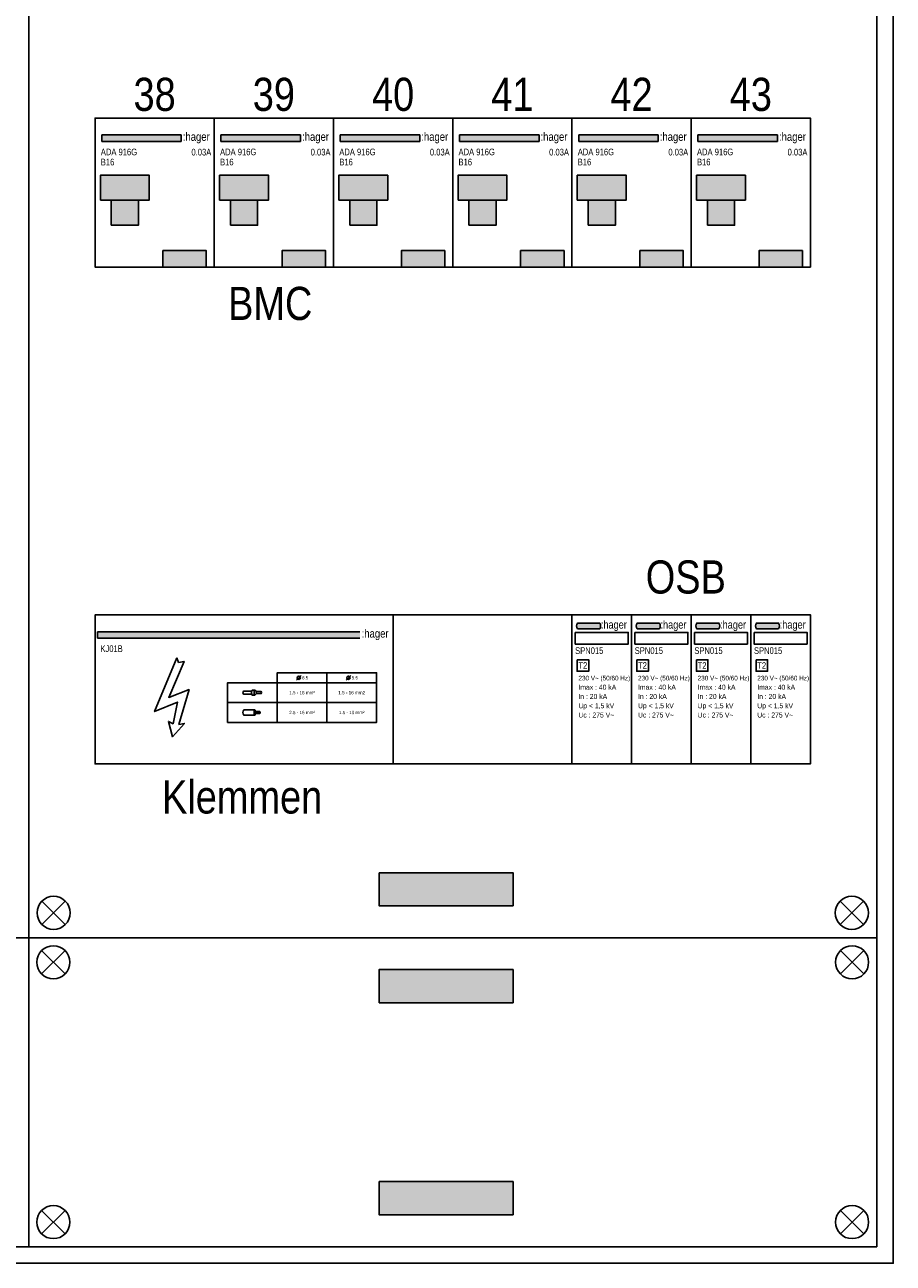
# Model space of a CAD drawing. Header units: millimetres. Extents: x -31842 to 195000, y -27609 to 95000.
# Tile 6 of 21: x -26684 to -24062, y 14839 to 18578. Entities that reach past the tile are written whole.
import ezdxf
from ezdxf.enums import TextEntityAlignment as Align

# ---------------------------------------------------------------- set-up
doc = ezdxf.new("R2010")
doc.units = ezdxf.units.MM
doc.header["$LTSCALE"] = 100
doc.layers.add('EL$6----', color=7, linetype='Continuous')
doc.styles.add('Arial', font='ARIALN.TTF')

# ---------------------------------------------------------------- blocks, each defined once
blk = doc.blocks.new('Hager KJ01B')
h = blk.add_hatch(color=160)
h.dxf.hatch_style = 1
h.paths.add_polyline_path([(800, -50.86537269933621), (7.371422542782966, -50.86537269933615), (7.371422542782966, -70.86537269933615), (800, -70.8653726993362)])
at = {"color": 0}
for p, q in [((7.371422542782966, -50.86537269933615), (800, -50.86537269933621)), ((7.371422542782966, -50.86537269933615), (7.371422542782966, -70.86537269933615)), ((7.371422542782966, -70.86537269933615), (800, -70.8653726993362))]:
    blk.add_line(p, q, dxfattribs=at)
blk.add_lwpolyline([(0, 0), (0, -450.0000199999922), (900, -450.0000199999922), (900, 0), (0, 0)], dxfattribs=at)
blk.add_lwpolyline([(246.7028584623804, -130.0701923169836), (252.3106584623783, -143.7780923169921), (269.1340584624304, -140.8406923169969), (222.8028084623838, -249.3328923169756), (284.1618584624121, -225.5254423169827), (253.2453084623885, -330.7936423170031), (270.0687084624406, -327.8561923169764), (234.1655584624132, -368.371692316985), (221.4678084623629, -321.9813923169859), (235.487308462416, -328.8353423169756), (248.5721584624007, -263.2330423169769), (179.6239084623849, -292.1870423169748)], close=True)
at = {"flags": 128}
for points in [[(400, -325.0000099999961), (850, -325.0000099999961), (850, -175.0000099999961), (550, -175.0000099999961), (550, -205.0000099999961), (400, -205.0000099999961)], [(550, -205.0000099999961), (550, -325.0000099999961), (850, -325.0000099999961), (850, -205.0000099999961)]]:
    blk.add_lwpolyline(points, close=True, dxfattribs=at)
for points in [[(400, -265.0000099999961), (700, -265.0000099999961), (700, -175.0000099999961)], [(622.0725779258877, -182.9274320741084), (615, -190.0000099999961), (607.9289321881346, -197.0710778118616)], [(772.0725779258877, -182.9274320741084), (765, -190.0000099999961), (757.9289321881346, -197.0710778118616)], [(482.0895400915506, -227.0000099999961), (487.0895400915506, -232.0000099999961)], [(482.0895400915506, -243.0000099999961), (487.0895400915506, -238.0000099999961)], [(481.8198440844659, -293.5000099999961), (498.6092360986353, -293.5000099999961)], [(481.8198440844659, -295.0000099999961), (497.5698440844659, -295.0000099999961)], [(481.8198440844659, -296.5000099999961), (498.6092360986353, -296.5000099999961)], [(482.3395400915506, -292.0000099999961), (498.0895400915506, -292.0000099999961)], [(482.3395400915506, -298.0000099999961), (498.0895400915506, -298.0000099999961)], [(498.0895400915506, -294.2500099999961), (497.7698440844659, -294.2500099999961)], [(498.0895400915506, -295.7500099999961), (497.7698440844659, -295.7500099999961)], [(498.6092360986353, -295.0000099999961), (498.2895400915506, -295.0000099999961)], [(700, -325.0000099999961), (700, -265.0000099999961), (850, -265.0000099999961)]]:
    blk.add_lwpolyline(points, dxfattribs=at)
for points in [[(473.3414632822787, -230.0000099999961), (448.3414632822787, -230.0000099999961, 0.4), (448.3414632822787, -240.0000099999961), (473.3414632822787, -240.0000099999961)], [(502.0895400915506, -238.0000099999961, 0.3333333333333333), (502.0895400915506, -232.0000099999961)], [(481.8198440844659, -293.5000099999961, 0.2666666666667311), (481.8198440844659, -295.0000099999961)], [(481.8198440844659, -295.0000099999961, 0.2666666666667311), (481.8198440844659, -296.5000099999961)], [(481.8198440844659, -293.5000099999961, -0.2666666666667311), (481.8198440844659, -295.0000099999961)], [(481.8198440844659, -295.0000099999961, -0.2666666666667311), (481.8198440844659, -296.5000099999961)], [(482.0895400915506, -287.0000099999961, -0.1791931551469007), (484.0895400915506, -292.0000099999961)], [(482.0895400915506, -303.0000099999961, 0.173213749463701), (484.0895400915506, -298.0000099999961)], [(482.3395400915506, -292.0000099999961, 0.2666666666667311), (482.3395400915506, -293.5000099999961)], [(482.3395400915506, -296.5000099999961, 0.2666666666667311), (482.3395400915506, -298.0000099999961)], [(482.3395400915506, -292.0000099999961, -0.2666666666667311), (482.3395400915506, -293.5000099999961)], [(482.3395400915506, -296.5000099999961, -0.2666666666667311), (482.3395400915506, -298.0000099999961)], [(497.5698440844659, -293.5000099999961, 0.2666666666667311), (497.5698440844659, -295.0000099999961)], [(497.5698440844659, -295.0000099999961, 0.2666666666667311), (497.5698440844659, -296.5000099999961)], [(497.5698440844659, -293.5000099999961, -0.2666666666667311), (497.5698440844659, -295.0000099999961)], [(497.5698440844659, -295.0000099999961, -0.2666666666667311), (497.5698440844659, -296.5000099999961)], [(498.0895400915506, -292.0000099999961, 0.2666666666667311), (498.0895400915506, -293.5000099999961)], [(498.0895400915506, -294.2500099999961, 0.2666666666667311), (498.0895400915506, -295.7500099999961)], [(498.0895400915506, -296.5000099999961, 0.2666666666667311), (498.0895400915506, -298.0000099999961)], [(498.0895400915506, -292.0000099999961, -0.2666666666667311), (498.0895400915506, -293.5000099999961)], [(498.0895400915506, -294.2500099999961, -0.2666666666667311), (498.0895400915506, -295.7500099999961)], [(498.0895400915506, -296.5000099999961, -0.2666666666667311), (498.0895400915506, -298.0000099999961)], [(498.6092360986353, -293.5000099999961, 0.2666666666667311), (498.6092360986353, -295.0000099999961)], [(498.6092360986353, -295.0000099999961, 0.2666666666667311), (498.6092360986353, -296.5000099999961)], [(498.6092360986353, -293.5000099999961, -0.2666666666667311), (498.6092360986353, -295.0000099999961)], [(498.6092360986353, -295.0000099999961, -0.2666666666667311), (498.6092360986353, -296.5000099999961)]]:
    blk.add_lwpolyline(points, format="xyb", dxfattribs=at)
for points in [[(474.5895400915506, -227.0000099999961, 0.25), (474.5895400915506, -243.0000099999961), (482.0895400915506, -243.0000099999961, -0.25), (482.0895400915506, -227.0000099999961)], [(487.0895400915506, -238.0000099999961), (502.0895400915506, -238.0000099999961, -0.3333333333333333), (502.0895400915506, -232.0000099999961), (487.0895400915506, -232.0000099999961, 0.3333333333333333)], [(449.5895400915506, -287.0000099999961, 0.3641608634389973), (449.5895400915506, -303.0000099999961), (482.0895400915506, -303.0000099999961, -0.25), (482.0895400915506, -287.0000099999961)]]:
    blk.add_lwpolyline(points, format="xyb", close=True, dxfattribs=at)
for centre in [(615, -190.0000099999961), (765, -190.0000099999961)]:
    blk.add_circle(centre, 5)
at = {"color": 160, "style": 'Arial'}
blk.add_text(':hager', height=25, dxfattribs=at).set_placement((805.1419521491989, -68.68158702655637))
at = {"style": 'Arial'}
blk.add_text('KJ01B', height=20, dxfattribs=at).set_placement((16.30924701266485, -112.1451366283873))
at = {"char_height": 10, "style": 'Arial'}
for s, width, insert, attachment_point in [('6.5', 19.39107992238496, (625, -190.0000099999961), 4), ('5.5', 19.39107992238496, (775, -190.0000099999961), 4), ('1.5 - 16 mm²', 152.8012459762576, (625, -235.0000099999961), 5), ('1.5 - 16 mm2', 152.8012459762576, (775, -235.0000099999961), 5), ('2.5 - 16 mm²', 152.8012459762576, (625, -295.0000099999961), 5), ('1.5 - 10 mm²', 152.8012459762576, (775, -295.0000099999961), 5)]:
    blk.add_mtext_dynamic_manual_height_columns(s, width=width, gutter_width=6, heights=[0], dxfattribs=dict(at, insert=insert, attachment_point=attachment_point))
blk = doc.blocks.new('*U143')
h = blk.add_hatch(color=160)
h.dxf.hatch_style = 1
edge = h.paths.add_edge_path()
edge.add_line((83.89660015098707, -41.97447950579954), (16.95768241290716, -41.97447950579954))
edge.add_arc((28.49761912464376, -33.4694712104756), 14.33545623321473, 143.6095442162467, 216.3904557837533, ccw=False)
edge.add_line((16.95768241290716, -24.96446291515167), (83.89660015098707, -24.96446291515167))
edge.add_arc((71.65120721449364, -33.4694712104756), 14.90921910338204, -34.78181866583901, 34.78181866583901, ccw=False)
h = blk.add_hatch(color=160)
h.dxf.hatch_style = 1
edge = h.paths.add_edge_path()
edge.add_line((263.8966001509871, -41.97447950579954), (196.9576824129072, -41.97447950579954))
edge.add_arc((208.4976191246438, -33.4694712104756), 14.33545623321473, 143.6095442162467, 216.3904557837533, ccw=False)
edge.add_line((196.9576824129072, -24.96446291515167), (263.8966001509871, -24.96446291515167))
edge.add_arc((251.6512072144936, -33.4694712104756), 14.90921910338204, -34.78181866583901, 34.78181866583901, ccw=False)
h = blk.add_hatch(color=160)
h.dxf.hatch_style = 1
edge = h.paths.add_edge_path()
edge.add_line((443.8966001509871, -41.97447950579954), (376.9576824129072, -41.97447950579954))
edge.add_arc((388.4976191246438, -33.4694712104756), 14.33545623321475, 143.6095442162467, 216.3904557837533, ccw=False)
edge.add_line((376.9576824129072, -24.96446291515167), (443.8966001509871, -24.96446291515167))
edge.add_arc((431.6512072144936, -33.4694712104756), 14.90921910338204, -34.78181866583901, 34.78181866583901, ccw=False)
h = blk.add_hatch(color=160)
h.dxf.hatch_style = 1
edge = h.paths.add_edge_path()
edge.add_line((623.8966001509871, -41.97447950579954), (556.9576824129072, -41.97447950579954))
edge.add_arc((568.4976191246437, -33.4694712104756), 14.33545623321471, 143.6095442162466, 216.3904557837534, ccw=False)
edge.add_line((556.9576824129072, -24.96446291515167), (623.8966001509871, -24.96446291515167))
edge.add_arc((611.6512072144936, -33.4694712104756), 14.90921910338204, -34.78181866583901, 34.78181866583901, ccw=False)
at = {"color": 0}
for points in [[(0, 0), (0, -450.0000199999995), (180, -450.0000199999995), (180, 0), (0, 0)], [(180, 0), (180, -450.0000199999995), (360, -450.0000199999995), (360, 0), (180, 0)], [(360, 0), (360, -450.0000199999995), (540, -450.0000199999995), (540, 0), (360, 0)], [(540, 0), (540, -450.0000199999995), (720, -450.0000199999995), (720, 0), (540, 0)]]:
    blk.add_lwpolyline(points, dxfattribs=at)
for points in [[(83.89660015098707, -41.97447950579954), (16.95768241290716, -41.97447950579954, -0.3286909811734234), (16.95768241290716, -24.96446291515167), (83.89660015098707, -24.96446291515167, -0.3132067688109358)], [(263.8966001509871, -41.97447950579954), (196.9576824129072, -41.97447950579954, -0.3286909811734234), (196.9576824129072, -24.96446291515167), (263.8966001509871, -24.96446291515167, -0.3132067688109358)], [(443.8966001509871, -41.97447950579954), (376.9576824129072, -41.97447950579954, -0.3286909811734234), (376.9576824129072, -24.96446291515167), (443.8966001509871, -24.96446291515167, -0.3132067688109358)], [(623.8966001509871, -41.97447950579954), (556.9576824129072, -41.97447950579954, -0.3286909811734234), (556.9576824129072, -24.96446291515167), (623.8966001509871, -24.96446291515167, -0.3132067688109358)]]:
    blk.add_lwpolyline(points, format="xyb", close=True)
at = {"flags": 128}
for points in [[(10, -53.32110491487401), (170, -53.32110491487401), (170, -88.32110491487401), (10, -88.32110491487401)], [(190, -53.32110491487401), (350, -53.32110491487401), (350, -88.32110491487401), (190, -88.32110491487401)], [(370, -53.32110491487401), (530, -53.32110491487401), (530, -88.32110491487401), (370, -88.32110491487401)], [(550, -53.32110491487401), (710, -53.32110491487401), (710, -88.32110491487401), (550, -88.32110491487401)], [(15.68418982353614, -135.5160118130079), (15.68418982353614, -170.5160118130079), (50.68418982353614, -170.5160118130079), (50.68418982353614, -135.5160118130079)], [(195.6841898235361, -135.5160118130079), (195.6841898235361, -170.5160118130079), (230.6841898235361, -170.5160118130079), (230.6841898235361, -135.5160118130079)], [(375.6841898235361, -135.5160118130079), (375.6841898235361, -170.5160118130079), (410.6841898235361, -170.5160118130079), (410.6841898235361, -135.5160118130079)], [(555.6841898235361, -135.5160118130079), (555.6841898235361, -170.5160118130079), (590.6841898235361, -170.5160118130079), (590.6841898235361, -135.5160118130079)]]:
    blk.add_lwpolyline(points, close=True, dxfattribs=at)
at = {"color": 160, "style": 'Arial'}
for p in [(87.30079580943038, -41.59648179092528), (267.3007958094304, -41.59648179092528), (447.3007958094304, -41.59648179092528), (627.3007958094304, -41.59648179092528)]:
    blk.add_text(':hager', height=24.12171109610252, dxfattribs=at).set_placement(p)
at = {"style": 'Arial'}
for s, height, p in [('SPN015', 20, (9.539663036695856, -118.0403654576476)), ('SPN015', 20, (189.5396630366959, -118.0403654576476)), ('SPN015', 20, (369.5396630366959, -118.0403654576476)), ('SPN015', 20, (549.5396630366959, -118.0403654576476)), ('T2', 20, (19.53966303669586, -163.0403654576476)), ('T2', 20, (199.5396630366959, -163.0403654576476)), ('T2', 20, (379.5396630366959, -163.0403654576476)), ('T2', 20, (559.5396630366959, -163.0403654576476)), ('230 V~ (50/60 Hz)', 14, (19.53966303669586, -198.0403654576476)), ('230 V~ (50/60 Hz)', 14, (199.5396630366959, -198.0403654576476)), ('230 V~ (50/60 Hz)', 14, (379.5396630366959, -198.0403654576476)), ('230 V~ (50/60 Hz)', 14, (559.5396630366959, -198.0403654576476)), ('Imax : 40 kA', 15, (19.53966303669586, -226.0403654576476)), ('Imax : 40 kA', 15, (199.5396630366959, -226.0403654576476)), ('Imax : 40 kA', 15, (379.5396630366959, -226.0403654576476)), ('Imax : 40 kA', 15, (559.5396630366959, -226.0403654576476)), ('In : 20 kA', 15, (19.53966303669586, -254.0403654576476)), ('In : 20 kA', 15, (199.5396630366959, -254.0403654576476)), ('In : 20 kA', 15, (379.5396630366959, -254.0403654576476)), ('In : 20 kA', 15, (559.5396630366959, -254.0403654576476)), ('Up < 1,5 kV', 15, (19.53966303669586, -282.0403654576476)), ('Uc : 275 V~', 15, (19.53966303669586, -310.0403654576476)), ('Up < 1,5 kV', 15, (199.5396630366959, -282.0403654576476)), ('Uc : 275 V~', 15, (199.5396630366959, -310.0403654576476)), ('Up < 1,5 kV', 15, (379.5396630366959, -282.0403654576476)), ('Uc : 275 V~', 15, (379.5396630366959, -310.0403654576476)), ('Up < 1,5 kV', 15, (559.5396630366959, -282.0403654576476)), ('Uc : 275 V~', 15, (559.5396630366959, -310.0403654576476))]:
    blk.add_text(s, height=height, dxfattribs=at).set_placement(p)
blk = doc.blocks.new('*U20')
blk.add_hatch(color=256).paths.add_polyline_path([(260.5006712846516, -50.86537269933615), (20.37142254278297, -50.86537269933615), (20.37142254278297, -70.86537269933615), (260.5006712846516, -70.86537269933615)], flags=17)
for color, points in [(160, [(20.37142254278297, -50.86537269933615), (20.37142254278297, -70.86537269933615), (260.5006712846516, -70.86537269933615), (260.5006712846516, -50.86537269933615)]), (8, [(16.06299999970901, -247.8220100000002), (163.86099, -247.8220099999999), (163.86099, -172.6760000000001), (16.06300000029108, -172.6759999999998)]), (8, [(48.85398500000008, -323.6320000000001), (131.0700050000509, -323.6320000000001), (131.0700050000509, -247.8220100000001), (48.85398500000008, -247.8220100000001)])]:
    blk.add_hatch(color=color).paths.add_polyline_path(points)
h = blk.add_hatch(color=160)
h.dxf.hatch_style = 1
h.paths.add_polyline_path([(205, -400.00002), (205, -450.00002), (336, -450.00002), (336, -400.00002)])
at = {"color": 0}
for p, q in [((20.37142254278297, -50.86537269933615), (260.5006712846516, -50.86537269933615)), ((20.37142254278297, -50.86537269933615), (20.37142254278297, -70.86537269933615)), ((20.37142254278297, -70.86537269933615), (260.5006712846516, -70.86537269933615)), ((260.5006712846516, -50.86537269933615), (260.5006712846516, -70.86537269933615))]:
    blk.add_line(p, q, dxfattribs=at)
blk.add_lwpolyline([(0, 0), (0, -450.00002), (360, -450.00002), (360, 0), (0, 0)], dxfattribs=at)
for points in [[(16.06300000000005, -247.82201), (163.86099, -247.82201), (163.86099, -172.676), (16.06300000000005, -172.676)], [(48.85398499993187, -323.6320000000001), (131.0700049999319, -323.6320000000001), (131.0700049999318, -247.82201), (48.85398499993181, -247.82201)], [(48.85398500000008, -323.6320000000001), (131.0700050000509, -323.6320000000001), (131.0700050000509, -247.8220100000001), (48.85398500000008, -247.8220100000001)]]:
    blk.add_lwpolyline(points, close=True, dxfattribs=at)
at = {"flags": 128}
blk.add_lwpolyline([(205, -450.00002), (205, -400.00002), (336, -400.00002), (336, -450.00002)], close=True, dxfattribs=at)
at = {"color": 160, "style": 'Arial'}
blk.add_text(':hager', height=25, dxfattribs=at).set_placement((265.1419521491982, -68.68158702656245))
at = {"style": 'Arial'}
for tag, p in [('TYPE', (17.5347425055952, -112.2069449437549)), ('VERMOGEN', (17.5347425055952, -142.7432049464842))]:
    blk.add_attdef(tag, p, '', height=20, dxfattribs=at)
blk.add_attdef('UITSCHAKELWAARDE', text='', height=20, dxfattribs=at).set_placement((350.9789309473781, -112.822430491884), align=Align.RIGHT)

msp = doc.modelspace()

# ---------------------------------------------------------------- hatches: boundary and pattern name
at = {"layer": 'EL$6----'}
for points in [[(-25209.20312616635, 16017.79088465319), (-25209.20312616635, 15917.79088465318), (-25614.10865411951, 15917.79088465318), (-25614.10865411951, 16017.79088465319)], [(-25209.20312616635, 15625.15139159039), (-25209.20312616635, 15725.15139159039), (-25614.10865411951, 15725.15139159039), (-25614.10865411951, 15625.15139159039)], [(-25209.20312616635, 15084.88584465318), (-25209.20312616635, 14984.88584465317), (-25614.10865411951, 14984.88584465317), (-25614.10865411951, 15084.88584465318)]]:
    msp.add_hatch(color=256, dxfattribs=at).paths.add_polyline_path(points)

# ---------------------------------------------------------------- linework, layer by layer
for points in [[(-31841.65589014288, 24137.2812181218), (-24061.65589014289, 24137.2812181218), (-24061.65589014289, 14838.56609812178), (-31841.65589014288, 14838.56609812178)], [(-29231.65589014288, 21821.47113812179), (-26671.65589014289, 21821.47113812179), (-26671.65589014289, 15821.47113812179), (-29231.65589014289, 15821.47113812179)], [(-26671.65589014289, 21821.47113812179), (-24111.65589014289, 21821.47113812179), (-24111.65589014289, 15821.47113812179), (-26671.65589014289, 15821.47113812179)], [(-29231.6558901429, 14888.56609812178), (-26671.65589014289, 14888.56609812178), (-26671.65589014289, 15821.47113812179), (-29231.65589014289, 15821.47113812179)], [(-26671.65589014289, 14888.56609812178), (-24111.65589014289, 14888.56609812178), (-24111.65589014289, 15821.47113812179), (-26671.65589014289, 15821.47113812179)]]:
    msp.add_lwpolyline(points, close=True, dxfattribs=at)
at = {"layer": 'EL$6----', "ltscale": 0.2}
for points in [[(-24311.65589014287, 17846.47112812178), (-26471.65589014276, 17846.47112812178), (-26471.65589014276, 18296.47114812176), (-24311.65589014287, 18296.47114812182)], [(-24311.65589014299, 17846.47112812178), (-26471.65589014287, 17846.47112812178), (-26471.65589014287, 18296.47114812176), (-24311.65589014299, 18296.47114812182)], [(-24311.65589014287, 16346.47112812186), (-26471.65589014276, 16346.47112812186), (-26471.65589014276, 16796.47114812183), (-24311.65589014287, 16796.47114812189)]]:
    msp.add_lwpolyline(points, close=True, dxfattribs=at)
at = {"layer": 'EL$6----', "flags": 128}
for points in [[(-25614.10865411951, 16017.79088465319), (-25209.20312616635, 16017.79088465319), (-25209.20312616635, 15917.79088465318), (-25614.10865411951, 15917.79088465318), (-25614.10865411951, 16017.79088465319)], [(-25614.10865411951, 15625.15139159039), (-25209.20312616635, 15625.15139159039), (-25209.20312616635, 15725.15139159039), (-25614.10865411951, 15725.15139159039), (-25614.10865411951, 15625.15139159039)], [(-25614.10865411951, 15084.88584465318), (-25209.20312616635, 15084.88584465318), (-25209.20312616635, 14984.88584465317), (-25614.10865411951, 14984.88584465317), (-25614.10865411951, 15084.88584465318)]]:
    msp.add_lwpolyline(points, dxfattribs=at)
at = {"layer": 'EL$6----'}
for points in [[(-26632.01122920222, 15861.11579906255), (-26561.30055108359, 15931.82647718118)], [(-26561.30055108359, 15861.11579906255), (-26632.01122920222, 15931.82647718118)], [(-24151.30055108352, 15861.11579906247), (-24222.01122920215, 15931.8264771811)], [(-24222.01122920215, 15861.11579906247), (-24151.30055108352, 15931.8264771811)], [(-26632.83156141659, 15711.93613127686), (-26562.12088329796, 15782.64680939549)], [(-26562.12088329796, 15711.93613127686), (-26632.83156141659, 15782.64680939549)], [(-24150.48021886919, 15711.93613127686), (-24221.19089698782, 15782.64680939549)], [(-24221.19089698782, 15711.93613127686), (-24150.48021886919, 15782.64680939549)], [(-26632.8315614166, 14998.10110496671), (-26562.12088329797, 14927.39042684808)], [(-26562.12088329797, 14998.10110496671), (-26632.8315614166, 14927.39042684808)], [(-24150.4802188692, 14998.10110496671), (-24221.19089698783, 14927.39042684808)], [(-24221.19089698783, 14998.10110496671), (-24150.4802188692, 14927.39042684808)]]:
    msp.add_lwpolyline(points, dxfattribs=at)
for centre in [(-26596.65589014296, 15896.47113812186), (-24186.65589014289, 15896.47113812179), (-26597.47622235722, 15747.29147033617), (-24185.83555792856, 15747.29147033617), (-26597.47622235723, 14962.74576590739), (-24185.83555792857, 14962.74576590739)]:
    msp.add_circle(centre, 50, dxfattribs=at)

# ---------------------------------------------------------------- block references
for p in [(-26471.65589014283, 18296.47114812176), (-26111.65589014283, 18296.47114812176), (-25751.65589014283, 18296.47114812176), (-25391.65589014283, 18296.47114812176), (-25031.65589014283, 18296.47114812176), (-24671.65589014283, 18296.47114812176)]:
    msp.add_blockref('*U20', p, dxfattribs=at).add_auto_attribs({'TYPE': 'ADA 916G', 'VERMOGEN': 'B16', 'UITSCHAKELWAARDE': '0.03A'})
for name, p in [('Hager KJ01B', (-26471.65589014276, 16796.47114812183)), ('*U143', (-25031.65593902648, 16796.48407579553))]:
    msp.add_blockref(name, p, dxfattribs=at)

# ---------------------------------------------------------------- texts
at = {"layer": 'EL$6----', "style": 'Arial'}
for s, p in [('38', (-26291.65589014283, 18368.1594467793)), ('39', (-25931.65589014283, 18368.1594467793)), ('40', (-25571.65589014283, 18368.1594467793)), ('41', (-25211.65589014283, 18368.1594467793)), ('42', (-24851.65589014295, 18368.1594467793)), ('43', (-24491.65589014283, 18368.1594467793)), ('OSB', (-24687.91342038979, 16910.7871926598)), ('Klemmen', (-26027.41896730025, 16246.47112812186))]:
    msp.add_text(s, height=100, dxfattribs=at).set_placement(p, align=Align.MIDDLE_CENTER)
at = {"layer": 'EL$6----', "color": 10, "style": 'Arial'}
msp.add_text('BMC', height=100, dxfattribs=at).set_placement((-25942.75877449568, 17736.80197042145), align=Align.MIDDLE_CENTER)

doc.saveas('drawing.dxf')
